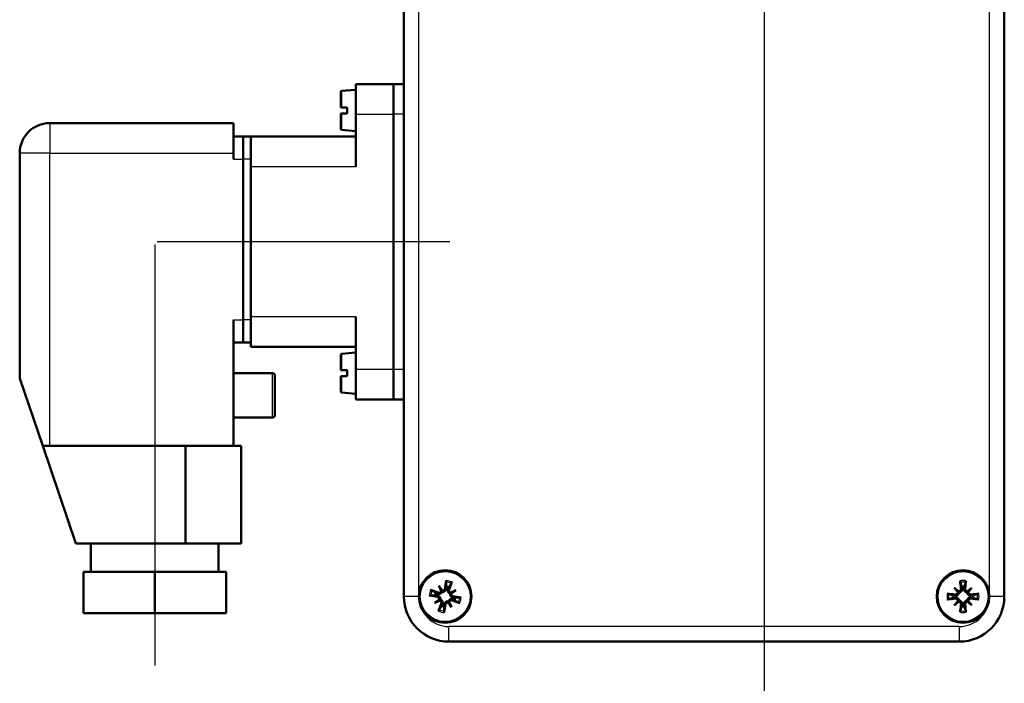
# Model space of a CAD drawing. Header units: millimetres. Extents: x 130 to 860, y 241 to 1215.
# Tile 7 of 10: x 675 to 806, y 568 to 657. Entities that reach past the tile are written whole.
import ezdxf

# ---------------------------------------------------------------- set-up
doc = ezdxf.new("R2010")
doc.units = ezdxf.units.MM
doc.header["$LTSCALE"] = 5
for name, color, linetype, lineweight in [('Mittellinie(DIN)', 4, 'Continuous', 25), ('Mittelpunktmarkierung(DIN)', 4, 'Continuous', 25), ('Sichtbare Kanten(DIN)', 7, 'Continuous', 50), ('Sichtbare tangentiale Kanten(DIN)', 3, 'Continuous', 25)]:
    doc.layers.add(name, color=color, linetype=linetype, lineweight=lineweight)

msp = doc.modelspace()

# ---------------------------------------------------------------- linework, layer by layer
at = {"layer": 'Mittellinie(DIN)', "linetype": 'Continuous'}
for p, q in [((732.08, 627.14), (693.08, 627.14)), ((692.78, 626.76), (692.78, 570.69))]:
    msp.add_line(p, q, dxfattribs=at)
at = {"layer": 'Mittelpunktmarkierung(DIN)', "linetype": 'Continuous'}
msp.add_line((773.98, 1215.45), (773.98, 559.95), dxfattribs=at)
at = {"layer": 'Sichtbare Kanten(DIN)'}
for p, q in [((725.98, 692.89), (725.98, 579.89)), ((805.98, 579.89), (805.98, 692.89)), ((719.58, 644.14), (719.58, 648.14)), ((724.58, 648.14), (719.58, 648.14)), ((725.98, 648.14), (724.58, 648.14)), ((724.58, 644.14), (724.58, 648.14)), ((724.58, 648.14), (724.58, 644.14)), ((717.58, 645.04), (717.58, 647.12)), ((717.67, 647.22), (719.58, 647.39)), ((717.58, 645.04), (717.67, 645.04)), ((717.67, 644.24), (717.58, 644.24)), ((717.58, 642.16), (717.58, 644.24)), ((717.67, 645.04), (718.43, 645.04)), ((718.43, 644.24), (717.67, 644.24)), ((718.43, 644.24), (718.43, 645.04)), ((703.28, 642.94), (678.78, 642.94)), ((703.28, 642.94), (703.28, 638.94)), ((719.58, 644.14), (719.58, 637.14)), ((724.58, 644.14), (724.58, 610.14)), ((724.58, 644.14), (724.58, 610.14)), ((717.67, 642.06), (719.58, 641.89)), ((703.28, 641.14), (704.58, 641.14)), ((704.58, 641.14), (704.58, 638.14)), ((705.58, 641.14), (704.58, 641.14)), ((704.58, 638.14), (704.58, 641.14)), ((719.58, 641.14), (705.58, 641.14)), ((705.58, 638.14), (705.58, 641.14)), ((674.78, 638.94), (674.78, 608.94)), ((703.28, 638.94), (703.28, 638.14)), ((704.58, 616.74), (704.58, 638.14)), ((704.58, 638.14), (704.58, 616.74)), ((705.58, 638.14), (705.58, 616.74)), ((705.58, 637.14), (705.58, 617.14)), ((703.28, 616.74), (703.28, 599.94)), ((704.58, 616.74), (704.58, 613.74)), ((704.58, 613.74), (704.58, 616.74)), ((705.58, 614.54), (705.58, 616.74)), ((719.58, 617.14), (719.58, 610.14)), ((705.58, 613.14), (705.58, 614.54)), ((703.28, 613.74), (704.58, 613.74)), ((705.58, 613.74), (704.58, 613.74)), ((719.58, 613.14), (705.58, 613.14)), ((717.58, 610.04), (717.58, 612.12)), ((717.67, 612.22), (719.58, 612.39)), ((719.58, 606.14), (719.58, 610.14)), ((724.58, 606.14), (724.58, 610.14)), ((724.58, 610.14), (724.58, 606.14)), ((677.85, 599.94), (674.78, 608.94)), ((703.28, 609.64), (708.48, 609.64)), ((708.78, 609.34), (708.78, 604.04)), ((717.58, 610.04), (717.67, 610.04)), ((717.67, 609.24), (717.58, 609.24)), ((717.58, 607.16), (717.58, 609.24)), ((717.67, 610.04), (718.43, 610.04)), ((718.43, 609.24), (717.67, 609.24)), ((718.43, 609.24), (718.43, 610.04)), ((717.67, 607.06), (719.58, 606.89)), ((719.58, 606.14), (724.58, 606.14)), ((725.98, 606.14), (724.58, 606.14)), ((703.28, 603.74), (708.48, 603.74)), ((677.85, 599.94), (682.28, 586.94)), ((678.78, 599.94), (677.85, 599.94)), ((703.28, 599.94), (678.78, 599.94)), ((696.87, 599.94), (696.87, 586.94)), ((703.28, 599.94), (704.28, 599.94)), ((704.28, 599.94), (704.28, 586.94)), ((682.28, 586.94), (696.87, 586.94)), ((684.28, 586.94), (684.28, 583.19)), ((704.28, 586.94), (696.87, 586.94)), ((701.28, 586.94), (701.28, 583.19)), ((683.28, 583.19), (692.78, 583.19)), ((683.28, 583.19), (683.28, 577.69)), ((692.78, 583.19), (702.28, 583.19)), ((692.78, 583.19), (692.78, 577.69)), ((702.28, 583.19), (702.28, 577.69)), ((730.63, 581.3), (730.99, 580.71)), ((731.63, 581.22), (731.61, 580.95)), ((800.3, 581.22), (800.35, 580.95)), ((800.61, 580.95), (800.66, 581.22)), ((730.15, 580.04), (730.43, 580.02)), ((730.49, 580.27), (730.24, 580.38)), ((730.99, 580.71), (731.09, 580.54)), ((731.86, 580.88), (731.97, 581.13)), ((732.3, 580.38), (732.13, 580.28)), ((732.89, 580.74), (732.3, 580.38)), ((799.43, 580.02), (799.15, 580.07)), ((799.32, 581.05), (799.81, 580.56)), ((799.81, 580.56), (799.94, 580.43)), ((801.15, 580.56), (801.02, 580.43)), ((801.64, 581.05), (801.15, 580.56)), ((801.81, 580.07), (801.54, 580.02)), ((730.08, 579.04), (730.67, 579.4)), ((730.67, 579.4), (730.83, 579.5)), ((731.1, 578.9), (730.99, 578.65)), ((731.33, 578.56), (731.36, 578.83)), ((731.97, 579.07), (731.87, 579.24)), ((732.33, 578.48), (731.97, 579.07)), ((732.47, 579.51), (732.73, 579.4)), ((732.81, 579.74), (732.54, 579.76)), ((799.15, 579.71), (799.43, 579.76)), ((799.32, 578.73), (799.81, 579.22)), ((799.81, 579.22), (799.94, 579.35)), ((800.35, 578.84), (800.3, 578.56)), ((800.66, 578.56), (800.61, 578.84)), ((801.15, 579.22), (801.02, 579.35)), ((801.64, 578.73), (801.15, 579.22)), ((801.54, 579.76), (801.81, 579.71)), ((683.28, 577.69), (692.78, 577.69)), ((692.78, 577.69), (702.28, 577.69)), ((731.98, 573.89), (799.98, 573.89))]:
    msp.add_line(p, q, dxfattribs=at)
at = {"layer": 'Sichtbare Kanten(DIN)', "flags": 128}
for points in [[(731.6, 581.82), (731.6, 581.82), (731.6, 581.83), (731.6, 581.83), (731.6, 581.84), (731.6, 581.85), (731.6, 581.85), (731.6, 581.86), (731.6, 581.87), (731.6, 581.88), (731.6, 581.88), (731.6, 581.89), (731.6, 581.9), (731.6, 581.91), (731.6, 581.92), (731.6, 581.93), (731.6, 581.94), (731.61, 581.95), (731.61, 581.96), (731.61, 581.97), (731.61, 581.98), (731.61, 581.99), (731.61, 582), (731.61, 582.01), (731.62, 582.02)], [(731.6, 581.82), (731.6, 581.79), (731.6, 581.76), (731.6, 581.73), (731.6, 581.7), (731.6, 581.67), (731.61, 581.65), (731.61, 581.62), (731.61, 581.59), (731.61, 581.57), (731.61, 581.54), (731.61, 581.52), (731.61, 581.49), (731.62, 581.47), (731.62, 581.44), (731.62, 581.42), (731.62, 581.4), (731.62, 581.37), (731.62, 581.35), (731.62, 581.33), (731.62, 581.31), (731.62, 581.28), (731.63, 581.26), (731.63, 581.24), (731.63, 581.22)], [(731.97, 581.13), (731.98, 581.15), (731.99, 581.17), (732, 581.19), (732.02, 581.21), (732.03, 581.23), (732.04, 581.25), (732.05, 581.27), (732.06, 581.29), (732.07, 581.31), (732.09, 581.33), (732.1, 581.35), (732.11, 581.37), (732.12, 581.39), (732.14, 581.41), (732.15, 581.43), (732.16, 581.46), (732.18, 581.48), (732.19, 581.5), (732.2, 581.52), (732.22, 581.55), (732.23, 581.57), (732.25, 581.6), (732.26, 581.62), (732.28, 581.65)], [(732.36, 581.83), (732.35, 581.83), (732.35, 581.82), (732.35, 581.81), (732.34, 581.8), (732.34, 581.79), (732.34, 581.78), (732.33, 581.77), (732.33, 581.76), (732.33, 581.75), (732.32, 581.74), (732.32, 581.73), (732.31, 581.73), (732.31, 581.72), (732.31, 581.71), (732.3, 581.7), (732.3, 581.69), (732.3, 581.69), (732.29, 581.68), (732.29, 581.67), (732.29, 581.67), (732.29, 581.66), (732.28, 581.66), (732.28, 581.65), (732.28, 581.65)], [(800.13, 581.79), (800.13, 581.79), (800.13, 581.8), (800.13, 581.8), (800.13, 581.81), (800.12, 581.82), (800.12, 581.82), (800.12, 581.83), (800.12, 581.84), (800.12, 581.85), (800.12, 581.85), (800.11, 581.86), (800.11, 581.87), (800.11, 581.88), (800.11, 581.89), (800.11, 581.9), (800.11, 581.91), (800.11, 581.92), (800.11, 581.93), (800.1, 581.94), (800.1, 581.95), (800.1, 581.96), (800.1, 581.97), (800.1, 581.98), (800.1, 581.99)], [(800.13, 581.79), (800.14, 581.76), (800.15, 581.73), (800.16, 581.7), (800.16, 581.68), (800.17, 581.65), (800.18, 581.62), (800.19, 581.6), (800.2, 581.57), (800.2, 581.55), (800.21, 581.52), (800.22, 581.5), (800.23, 581.48), (800.23, 581.45), (800.24, 581.43), (800.25, 581.41), (800.25, 581.39), (800.26, 581.36), (800.27, 581.34), (800.27, 581.32), (800.28, 581.3), (800.29, 581.28), (800.29, 581.26), (800.3, 581.24), (800.3, 581.22)], [(800.66, 581.22), (800.66, 581.24), (800.67, 581.26), (800.68, 581.28), (800.68, 581.3), (800.69, 581.32), (800.7, 581.34), (800.7, 581.36), (800.71, 581.39), (800.72, 581.41), (800.72, 581.43), (800.73, 581.45), (800.74, 581.48), (800.74, 581.5), (800.75, 581.52), (800.76, 581.55), (800.77, 581.57), (800.77, 581.6), (800.78, 581.62), (800.79, 581.65), (800.8, 581.68), (800.81, 581.7), (800.81, 581.73), (800.82, 581.76), (800.83, 581.79)], [(800.86, 581.99), (800.86, 581.98), (800.86, 581.97), (800.86, 581.96), (800.86, 581.95), (800.86, 581.94), (800.86, 581.93), (800.86, 581.92), (800.85, 581.91), (800.85, 581.9), (800.85, 581.89), (800.85, 581.88), (800.85, 581.87), (800.85, 581.86), (800.85, 581.85), (800.84, 581.85), (800.84, 581.84), (800.84, 581.83), (800.84, 581.82), (800.84, 581.82), (800.84, 581.81), (800.84, 581.8), (800.83, 581.8), (800.83, 581.79), (800.83, 581.79)], [(729.56, 580.01), (729.55, 580.01), (729.54, 580.01), (729.54, 580.01), (729.53, 580.01), (729.53, 580.01), (729.52, 580.01), (729.51, 580.01), (729.5, 580.01), (729.5, 580.01), (729.49, 580.01), (729.48, 580.01), (729.47, 580.01), (729.46, 580.01), (729.45, 580.01), (729.44, 580.01), (729.43, 580.01), (729.42, 580.02), (729.41, 580.02), (729.4, 580.02), (729.39, 580.02), (729.38, 580.02), (729.37, 580.02), (729.36, 580.02), (729.35, 580.02)], [(729.54, 580.77), (729.55, 580.76), (729.55, 580.76), (729.56, 580.76), (729.57, 580.75), (729.58, 580.75), (729.59, 580.75), (729.6, 580.74), (729.61, 580.74), (729.62, 580.73), (729.63, 580.73), (729.64, 580.73), (729.65, 580.72), (729.65, 580.72), (729.66, 580.72), (729.67, 580.71), (729.68, 580.71), (729.69, 580.71), (729.69, 580.7), (729.7, 580.7), (729.7, 580.7), (729.71, 580.69), (729.71, 580.69), (729.72, 580.69), (729.72, 580.69)], [(729.56, 580.01), (729.58, 580.01), (729.61, 580.01), (729.64, 580.01), (729.67, 580.01), (729.7, 580.01), (729.72, 580.02), (729.75, 580.02), (729.78, 580.02), (729.8, 580.02), (729.83, 580.02), (729.85, 580.02), (729.88, 580.02), (729.9, 580.02), (729.93, 580.03), (729.95, 580.03), (729.98, 580.03), (730, 580.03), (730.02, 580.03), (730.04, 580.03), (730.07, 580.03), (730.09, 580.03), (730.11, 580.04), (730.13, 580.04), (730.15, 580.04)], [(730.24, 580.38), (730.22, 580.39), (730.2, 580.4), (730.18, 580.41), (730.16, 580.43), (730.14, 580.44), (730.12, 580.45), (730.1, 580.46), (730.09, 580.47), (730.06, 580.48), (730.04, 580.5), (730.02, 580.51), (730, 580.52), (729.98, 580.53), (729.96, 580.55), (729.94, 580.56), (729.92, 580.57), (729.89, 580.59), (729.87, 580.6), (729.85, 580.61), (729.82, 580.63), (729.8, 580.64), (729.77, 580.66), (729.75, 580.67), (729.72, 580.69)], [(730.43, 580.02), (730.45, 580.01), (730.48, 580.01), (730.51, 580), (730.54, 579.99), (730.57, 579.98), (730.59, 579.97), (730.62, 579.96), (730.64, 579.94), (730.67, 579.92), (730.69, 579.9), (730.71, 579.88), (730.73, 579.86), (730.75, 579.83), (730.77, 579.81), (730.79, 579.78), (730.8, 579.75), (730.81, 579.72), (730.82, 579.69), (730.83, 579.66), (730.84, 579.63), (730.84, 579.59), (730.84, 579.56), (730.84, 579.53), (730.83, 579.5)], [(731.09, 580.54), (731.08, 580.51), (731.07, 580.48), (731.05, 580.45), (731.03, 580.42), (731.01, 580.4), (730.99, 580.37), (730.97, 580.35), (730.95, 580.33), (730.92, 580.31), (730.89, 580.29), (730.86, 580.28), (730.83, 580.27), (730.81, 580.26), (730.78, 580.25), (730.75, 580.24), (730.72, 580.24), (730.69, 580.23), (730.66, 580.23), (730.63, 580.24), (730.6, 580.24), (730.57, 580.25), (730.54, 580.25), (730.51, 580.26), (730.49, 580.27)], [(730.94, 580.63), (730.94, 580.61), (730.93, 580.59), (730.92, 580.57), (730.91, 580.55), (730.9, 580.53), (730.89, 580.51), (730.87, 580.49), (730.86, 580.48), (730.84, 580.46), (730.83, 580.45), (730.81, 580.44), (730.79, 580.43), (730.77, 580.42), (730.75, 580.41), (730.73, 580.4), (730.71, 580.4), (730.69, 580.39), (730.67, 580.39), (730.64, 580.39), (730.62, 580.39), (730.6, 580.39), (730.58, 580.4), (730.56, 580.4), (730.54, 580.41)], [(731.46, 580.96), (731.46, 580.94), (731.45, 580.92), (731.45, 580.9), (731.44, 580.88), (731.43, 580.86), (731.42, 580.84), (731.4, 580.83), (731.39, 580.81), (731.38, 580.79), (731.36, 580.78), (731.35, 580.76), (731.33, 580.75), (731.31, 580.74), (731.29, 580.73), (731.27, 580.72), (731.25, 580.71), (731.23, 580.71), (731.21, 580.7), (731.19, 580.7), (731.16, 580.7), (731.14, 580.7), (731.12, 580.7), (731.1, 580.7), (731.08, 580.71)], [(731.61, 580.95), (731.6, 580.92), (731.6, 580.89), (731.59, 580.86), (731.58, 580.83), (731.57, 580.81), (731.56, 580.78), (731.55, 580.75), (731.53, 580.73), (731.51, 580.7), (731.49, 580.68), (731.47, 580.66), (731.45, 580.64), (731.43, 580.62), (731.4, 580.6), (731.37, 580.58), (731.34, 580.57), (731.31, 580.56), (731.28, 580.55), (731.25, 580.54), (731.22, 580.54), (731.19, 580.53), (731.15, 580.53), (731.12, 580.54), (731.09, 580.54)], [(732.13, 580.28), (732.1, 580.29), (732.07, 580.31), (732.04, 580.32), (732.02, 580.34), (731.99, 580.36), (731.97, 580.38), (731.94, 580.4), (731.92, 580.43), (731.9, 580.45), (731.88, 580.48), (731.87, 580.51), (731.86, 580.54), (731.85, 580.57), (731.84, 580.59), (731.83, 580.62), (731.83, 580.65), (731.83, 580.68), (731.83, 580.71), (731.83, 580.74), (731.83, 580.77), (731.84, 580.8), (731.84, 580.83), (731.85, 580.86), (731.86, 580.88)], [(732.22, 580.43), (732.2, 580.43), (732.18, 580.44), (732.16, 580.45), (732.14, 580.46), (732.12, 580.47), (732.1, 580.48), (732.08, 580.5), (732.07, 580.51), (732.05, 580.53), (732.04, 580.54), (732.03, 580.56), (732.02, 580.58), (732.01, 580.6), (732, 580.62), (731.99, 580.64), (731.99, 580.66), (731.98, 580.68), (731.98, 580.7), (731.98, 580.73), (731.98, 580.75), (731.99, 580.77), (731.99, 580.79), (731.99, 580.81), (732, 580.83)], [(732.54, 579.76), (732.51, 579.77), (732.48, 579.77), (732.45, 579.78), (732.42, 579.79), (732.4, 579.8), (732.37, 579.81), (732.34, 579.82), (732.32, 579.84), (732.29, 579.86), (732.27, 579.88), (732.25, 579.9), (732.23, 579.92), (732.21, 579.95), (732.19, 579.97), (732.17, 580), (732.16, 580.03), (732.15, 580.06), (732.14, 580.09), (732.13, 580.12), (732.13, 580.15), (732.12, 580.19), (732.12, 580.22), (732.13, 580.25), (732.13, 580.28)], [(732.55, 579.91), (732.53, 579.91), (732.51, 579.92), (732.49, 579.93), (732.47, 579.93), (732.45, 579.94), (732.43, 579.95), (732.42, 579.97), (732.4, 579.98), (732.38, 579.99), (732.37, 580.01), (732.35, 580.03), (732.34, 580.04), (732.33, 580.06), (732.32, 580.08), (732.31, 580.1), (732.3, 580.12), (732.3, 580.14), (732.29, 580.16), (732.29, 580.19), (732.29, 580.21), (732.29, 580.23), (732.29, 580.25), (732.3, 580.27), (732.3, 580.29)], [(798.38, 580.27), (798.39, 580.27), (798.4, 580.27), (798.41, 580.27), (798.42, 580.27), (798.43, 580.27), (798.44, 580.27), (798.45, 580.26), (798.46, 580.26), (798.47, 580.26), (798.48, 580.26), (798.49, 580.26), (798.5, 580.26), (798.51, 580.26), (798.52, 580.25), (798.53, 580.25), (798.53, 580.25), (798.54, 580.25), (798.55, 580.25), (798.56, 580.25), (798.56, 580.25), (798.57, 580.24), (798.57, 580.24), (798.58, 580.24), (798.58, 580.24)], [(799.15, 580.07), (799.13, 580.07), (799.11, 580.08), (799.09, 580.09), (799.07, 580.09), (799.05, 580.1), (799.03, 580.11), (799.01, 580.11), (798.99, 580.12), (798.96, 580.13), (798.94, 580.13), (798.92, 580.14), (798.89, 580.15), (798.87, 580.15), (798.85, 580.16), (798.82, 580.17), (798.8, 580.18), (798.77, 580.18), (798.75, 580.19), (798.72, 580.2), (798.69, 580.21), (798.67, 580.22), (798.64, 580.22), (798.61, 580.23), (798.58, 580.24)], [(799.94, 580.43), (799.94, 580.4), (799.94, 580.36), (799.93, 580.33), (799.92, 580.3), (799.91, 580.27), (799.89, 580.24), (799.87, 580.22), (799.86, 580.19), (799.84, 580.16), (799.81, 580.14), (799.79, 580.12), (799.76, 580.1), (799.74, 580.08), (799.71, 580.07), (799.69, 580.05), (799.66, 580.04), (799.63, 580.03), (799.6, 580.03), (799.57, 580.02), (799.54, 580.02), (799.51, 580.02), (799.48, 580.02), (799.45, 580.02), (799.43, 580.02)], [(799.78, 580.48), (799.78, 580.45), (799.78, 580.43), (799.78, 580.41), (799.77, 580.39), (799.77, 580.37), (799.76, 580.35), (799.75, 580.33), (799.74, 580.31), (799.72, 580.29), (799.71, 580.28), (799.7, 580.26), (799.68, 580.25), (799.67, 580.23), (799.65, 580.22), (799.63, 580.21), (799.61, 580.2), (799.59, 580.19), (799.57, 580.18), (799.55, 580.18), (799.53, 580.17), (799.51, 580.17), (799.49, 580.17), (799.46, 580.17), (799.44, 580.17)], [(800.2, 580.93), (800.2, 580.91), (800.2, 580.89), (800.2, 580.86), (800.2, 580.84), (800.2, 580.82), (800.19, 580.8), (800.18, 580.78), (800.17, 580.76), (800.16, 580.74), (800.15, 580.72), (800.14, 580.71), (800.13, 580.69), (800.11, 580.67), (800.09, 580.66), (800.08, 580.65), (800.06, 580.63), (800.04, 580.62), (800.02, 580.61), (800, 580.61), (799.98, 580.6), (799.96, 580.59), (799.94, 580.59), (799.92, 580.59), (799.9, 580.59)], [(800.35, 580.95), (800.35, 580.92), (800.36, 580.89), (800.36, 580.86), (800.35, 580.83), (800.35, 580.8), (800.34, 580.77), (800.34, 580.74), (800.33, 580.71), (800.32, 580.69), (800.3, 580.66), (800.29, 580.63), (800.27, 580.61), (800.25, 580.58), (800.23, 580.56), (800.21, 580.54), (800.18, 580.52), (800.16, 580.5), (800.13, 580.48), (800.1, 580.47), (800.07, 580.45), (800.04, 580.44), (800.01, 580.44), (799.98, 580.43), (799.94, 580.43)], [(801.02, 580.43), (800.99, 580.43), (800.95, 580.44), (800.92, 580.44), (800.89, 580.45), (800.86, 580.47), (800.83, 580.48), (800.81, 580.5), (800.78, 580.52), (800.75, 580.54), (800.73, 580.56), (800.71, 580.58), (800.69, 580.61), (800.67, 580.63), (800.66, 580.66), (800.65, 580.69), (800.63, 580.71), (800.62, 580.74), (800.62, 580.77), (800.61, 580.8), (800.61, 580.83), (800.61, 580.86), (800.61, 580.89), (800.61, 580.92), (800.61, 580.95)], [(801.07, 580.59), (801.05, 580.59), (801.02, 580.59), (801, 580.59), (800.98, 580.6), (800.96, 580.61), (800.94, 580.61), (800.92, 580.62), (800.9, 580.63), (800.88, 580.65), (800.87, 580.66), (800.85, 580.67), (800.84, 580.69), (800.82, 580.71), (800.81, 580.72), (800.8, 580.74), (800.79, 580.76), (800.78, 580.78), (800.77, 580.8), (800.77, 580.82), (800.76, 580.84), (800.76, 580.86), (800.76, 580.89), (800.76, 580.91), (800.76, 580.93)], [(801.54, 580.02), (801.51, 580.02), (801.48, 580.02), (801.45, 580.02), (801.42, 580.02), (801.39, 580.02), (801.36, 580.03), (801.33, 580.03), (801.3, 580.04), (801.28, 580.05), (801.25, 580.07), (801.22, 580.08), (801.2, 580.1), (801.17, 580.12), (801.15, 580.14), (801.13, 580.16), (801.11, 580.19), (801.09, 580.22), (801.07, 580.24), (801.06, 580.27), (801.04, 580.3), (801.03, 580.33), (801.03, 580.36), (801.02, 580.4), (801.02, 580.43)], [(801.52, 580.17), (801.5, 580.17), (801.48, 580.17), (801.46, 580.17), (801.43, 580.17), (801.41, 580.18), (801.39, 580.18), (801.37, 580.19), (801.35, 580.2), (801.33, 580.21), (801.31, 580.22), (801.3, 580.23), (801.28, 580.25), (801.27, 580.26), (801.25, 580.28), (801.24, 580.29), (801.23, 580.31), (801.21, 580.33), (801.2, 580.35), (801.2, 580.37), (801.19, 580.39), (801.19, 580.41), (801.18, 580.43), (801.18, 580.45), (801.18, 580.48)], [(802.38, 580.24), (802.35, 580.23), (802.32, 580.22), (802.3, 580.22), (802.27, 580.21), (802.24, 580.2), (802.22, 580.19), (802.19, 580.18), (802.16, 580.18), (802.14, 580.17), (802.12, 580.16), (802.09, 580.15), (802.07, 580.15), (802.04, 580.14), (802.02, 580.13), (802, 580.13), (801.98, 580.12), (801.95, 580.11), (801.93, 580.11), (801.91, 580.1), (801.89, 580.09), (801.87, 580.09), (801.85, 580.08), (801.83, 580.07), (801.81, 580.07)], [(802.38, 580.24), (802.38, 580.24), (802.39, 580.24), (802.39, 580.24), (802.4, 580.25), (802.41, 580.25), (802.41, 580.25), (802.42, 580.25), (802.43, 580.25), (802.44, 580.25), (802.45, 580.25), (802.45, 580.26), (802.46, 580.26), (802.47, 580.26), (802.48, 580.26), (802.49, 580.26), (802.5, 580.26), (802.51, 580.26), (802.52, 580.27), (802.53, 580.27), (802.54, 580.27), (802.55, 580.27), (802.56, 580.27), (802.57, 580.27), (802.58, 580.27)], [(730.41, 579.87), (730.43, 579.87), (730.45, 579.86), (730.47, 579.85), (730.49, 579.85), (730.51, 579.84), (730.53, 579.83), (730.55, 579.81), (730.56, 579.8), (730.58, 579.79), (730.59, 579.77), (730.61, 579.75), (730.62, 579.74), (730.63, 579.72), (730.64, 579.7), (730.65, 579.68), (730.66, 579.66), (730.66, 579.64), (730.67, 579.62), (730.67, 579.6), (730.67, 579.57), (730.67, 579.55), (730.67, 579.53), (730.67, 579.51), (730.66, 579.49)], [(730.99, 578.65), (730.98, 578.63), (730.97, 578.61), (730.96, 578.59), (730.95, 578.57), (730.93, 578.55), (730.92, 578.53), (730.91, 578.51), (730.9, 578.49), (730.89, 578.47), (730.88, 578.45), (730.86, 578.43), (730.85, 578.41), (730.84, 578.39), (730.83, 578.37), (730.81, 578.35), (730.8, 578.32), (730.79, 578.3), (730.77, 578.28), (730.76, 578.26), (730.74, 578.23), (730.73, 578.21), (730.71, 578.18), (730.7, 578.16), (730.68, 578.13)], [(730.74, 579.35), (730.76, 579.35), (730.78, 579.34), (730.8, 579.33), (730.82, 579.32), (730.84, 579.31), (730.86, 579.3), (730.88, 579.28), (730.89, 579.27), (730.91, 579.25), (730.92, 579.24), (730.93, 579.22), (730.94, 579.2), (730.95, 579.18), (730.96, 579.16), (730.97, 579.14), (730.97, 579.12), (730.98, 579.1), (730.98, 579.08), (730.98, 579.05), (730.98, 579.03), (730.98, 579.01), (730.97, 578.99), (730.97, 578.97), (730.96, 578.95)], [(730.83, 579.5), (730.86, 579.49), (730.89, 579.48), (730.92, 579.46), (730.95, 579.44), (730.97, 579.42), (731, 579.4), (731.02, 579.38), (731.04, 579.36), (731.06, 579.33), (731.08, 579.3), (731.09, 579.27), (731.11, 579.24), (731.12, 579.21), (731.12, 579.19), (731.13, 579.16), (731.13, 579.13), (731.14, 579.1), (731.14, 579.07), (731.14, 579.04), (731.13, 579.01), (731.13, 578.98), (731.12, 578.95), (731.11, 578.92), (731.1, 578.9)], [(731.36, 578.83), (731.36, 578.86), (731.36, 578.89), (731.37, 578.92), (731.38, 578.95), (731.39, 578.97), (731.4, 579), (731.42, 579.03), (731.43, 579.05), (731.45, 579.08), (731.47, 579.1), (731.49, 579.12), (731.51, 579.14), (731.54, 579.16), (731.56, 579.18), (731.59, 579.2), (731.62, 579.21), (731.65, 579.22), (731.68, 579.23), (731.71, 579.24), (731.74, 579.24), (731.78, 579.25), (731.81, 579.25), (731.84, 579.24), (731.87, 579.24)], [(731.5, 578.82), (731.5, 578.84), (731.51, 578.86), (731.52, 578.88), (731.52, 578.9), (731.53, 578.92), (731.54, 578.94), (731.56, 578.95), (731.57, 578.97), (731.59, 578.99), (731.6, 579), (731.62, 579.02), (731.63, 579.03), (731.65, 579.04), (731.67, 579.05), (731.69, 579.06), (731.71, 579.07), (731.73, 579.07), (731.75, 579.08), (731.78, 579.08), (731.8, 579.08), (731.82, 579.08), (731.84, 579.08), (731.86, 579.08), (731.88, 579.07)], [(731.87, 579.24), (731.88, 579.27), (731.9, 579.3), (731.91, 579.33), (731.93, 579.36), (731.95, 579.38), (731.97, 579.41), (731.99, 579.43), (732.02, 579.45), (732.04, 579.47), (732.07, 579.49), (732.1, 579.5), (732.13, 579.51), (732.16, 579.52), (732.19, 579.53), (732.21, 579.54), (732.24, 579.54), (732.27, 579.55), (732.3, 579.55), (732.33, 579.54), (732.36, 579.54), (732.39, 579.53), (732.42, 579.53), (732.45, 579.52), (732.47, 579.51)], [(732.02, 579.15), (732.02, 579.17), (732.03, 579.19), (732.04, 579.21), (732.05, 579.23), (732.06, 579.25), (732.07, 579.27), (732.09, 579.29), (732.1, 579.3), (732.12, 579.32), (732.14, 579.33), (732.15, 579.34), (732.17, 579.35), (732.19, 579.36), (732.21, 579.37), (732.23, 579.38), (732.25, 579.38), (732.27, 579.39), (732.3, 579.39), (732.32, 579.39), (732.34, 579.39), (732.36, 579.39), (732.38, 579.38), (732.4, 579.38), (732.42, 579.37)], [(732.73, 579.4), (732.74, 579.39), (732.76, 579.38), (732.78, 579.37), (732.8, 579.36), (732.82, 579.34), (732.84, 579.33), (732.86, 579.32), (732.88, 579.31), (732.9, 579.3), (732.92, 579.28), (732.94, 579.27), (732.96, 579.26), (732.98, 579.25), (733, 579.23), (733.02, 579.22), (733.05, 579.21), (733.07, 579.19), (733.09, 579.18), (733.12, 579.17), (733.14, 579.15), (733.16, 579.14), (733.19, 579.12), (733.21, 579.11), (733.24, 579.09)], [(733.41, 579.77), (733.38, 579.77), (733.35, 579.77), (733.32, 579.77), (733.29, 579.77), (733.26, 579.77), (733.24, 579.77), (733.21, 579.76), (733.18, 579.76), (733.16, 579.76), (733.13, 579.76), (733.11, 579.76), (733.08, 579.76), (733.06, 579.76), (733.03, 579.75), (733.01, 579.75), (732.99, 579.75), (732.96, 579.75), (732.94, 579.75), (732.92, 579.75), (732.9, 579.75), (732.87, 579.75), (732.85, 579.75), (732.83, 579.74), (732.81, 579.74)], [(733.43, 579.01), (733.42, 579.02), (733.41, 579.02), (733.4, 579.02), (733.39, 579.03), (733.38, 579.03), (733.37, 579.03), (733.36, 579.04), (733.35, 579.04), (733.34, 579.05), (733.33, 579.05), (733.32, 579.05), (733.32, 579.06), (733.31, 579.06), (733.3, 579.06), (733.29, 579.07), (733.28, 579.07), (733.28, 579.07), (733.27, 579.08), (733.26, 579.08), (733.26, 579.08), (733.25, 579.09), (733.25, 579.09), (733.24, 579.09), (733.24, 579.09)], [(733.41, 579.77), (733.41, 579.77), (733.42, 579.77), (733.42, 579.77), (733.43, 579.77), (733.44, 579.77), (733.44, 579.77), (733.45, 579.77), (733.46, 579.77), (733.47, 579.77), (733.48, 579.77), (733.48, 579.77), (733.49, 579.77), (733.5, 579.77), (733.51, 579.77), (733.52, 579.77), (733.53, 579.77), (733.54, 579.77), (733.55, 579.76), (733.56, 579.76), (733.57, 579.76), (733.58, 579.76), (733.59, 579.76), (733.6, 579.76), (733.61, 579.76)], [(798.58, 579.54), (798.58, 579.54), (798.57, 579.54), (798.57, 579.54), (798.56, 579.53), (798.56, 579.53), (798.55, 579.53), (798.54, 579.53), (798.53, 579.53), (798.53, 579.53), (798.52, 579.53), (798.51, 579.52), (798.5, 579.52), (798.49, 579.52), (798.48, 579.52), (798.47, 579.52), (798.46, 579.52), (798.45, 579.52), (798.44, 579.51), (798.43, 579.51), (798.42, 579.51), (798.41, 579.51), (798.4, 579.51), (798.39, 579.51), (798.38, 579.51)], [(798.58, 579.54), (798.61, 579.55), (798.64, 579.56), (798.67, 579.57), (798.69, 579.57), (798.72, 579.58), (798.75, 579.59), (798.77, 579.6), (798.8, 579.6), (798.82, 579.61), (798.85, 579.62), (798.87, 579.63), (798.89, 579.63), (798.92, 579.64), (798.94, 579.65), (798.96, 579.66), (798.99, 579.66), (799.01, 579.67), (799.03, 579.68), (799.05, 579.68), (799.07, 579.69), (799.09, 579.69), (799.11, 579.7), (799.13, 579.71), (799.15, 579.71)], [(799.43, 579.76), (799.45, 579.76), (799.48, 579.76), (799.51, 579.76), (799.54, 579.76), (799.57, 579.76), (799.6, 579.75), (799.63, 579.75), (799.66, 579.74), (799.69, 579.73), (799.71, 579.71), (799.74, 579.7), (799.76, 579.68), (799.79, 579.66), (799.81, 579.64), (799.84, 579.62), (799.86, 579.59), (799.87, 579.56), (799.89, 579.54), (799.91, 579.51), (799.92, 579.48), (799.93, 579.45), (799.94, 579.42), (799.94, 579.39), (799.94, 579.35)], [(799.44, 579.61), (799.46, 579.61), (799.49, 579.61), (799.51, 579.61), (799.53, 579.61), (799.55, 579.6), (799.57, 579.6), (799.59, 579.59), (799.61, 579.58), (799.63, 579.57), (799.65, 579.56), (799.67, 579.55), (799.68, 579.53), (799.7, 579.52), (799.71, 579.5), (799.72, 579.49), (799.74, 579.47), (799.75, 579.45), (799.76, 579.43), (799.77, 579.41), (799.77, 579.39), (799.78, 579.37), (799.78, 579.35), (799.78, 579.33), (799.78, 579.3)], [(799.9, 579.19), (799.92, 579.19), (799.94, 579.19), (799.96, 579.19), (799.98, 579.18), (800, 579.17), (800.02, 579.17), (800.04, 579.16), (800.06, 579.15), (800.08, 579.13), (800.1, 579.12), (800.11, 579.11), (800.13, 579.09), (800.14, 579.07), (800.15, 579.06), (800.16, 579.04), (800.17, 579.02), (800.18, 579), (800.19, 578.98), (800.2, 578.96), (800.2, 578.94), (800.2, 578.92), (800.2, 578.89), (800.2, 578.87), (800.2, 578.85)], [(799.94, 579.35), (799.98, 579.35), (800.01, 579.35), (800.04, 579.34), (800.07, 579.33), (800.1, 579.31), (800.13, 579.3), (800.16, 579.28), (800.18, 579.27), (800.21, 579.24), (800.23, 579.22), (800.25, 579.2), (800.27, 579.17), (800.29, 579.15), (800.3, 579.12), (800.32, 579.09), (800.33, 579.07), (800.34, 579.04), (800.34, 579.01), (800.35, 578.98), (800.35, 578.95), (800.36, 578.92), (800.36, 578.89), (800.35, 578.86), (800.35, 578.84)], [(800.61, 578.84), (800.61, 578.86), (800.61, 578.89), (800.61, 578.92), (800.61, 578.95), (800.61, 578.98), (800.62, 579.01), (800.62, 579.04), (800.63, 579.07), (800.65, 579.09), (800.66, 579.12), (800.67, 579.15), (800.69, 579.17), (800.71, 579.2), (800.73, 579.22), (800.75, 579.24), (800.78, 579.27), (800.81, 579.28), (800.83, 579.3), (800.86, 579.31), (800.89, 579.33), (800.92, 579.34), (800.95, 579.35), (800.99, 579.35), (801.02, 579.35)], [(800.76, 578.85), (800.76, 578.87), (800.76, 578.89), (800.76, 578.92), (800.76, 578.94), (800.77, 578.96), (800.77, 578.98), (800.78, 579), (800.79, 579.02), (800.8, 579.04), (800.81, 579.06), (800.82, 579.07), (800.84, 579.09), (800.85, 579.11), (800.87, 579.12), (800.88, 579.13), (800.9, 579.15), (800.92, 579.16), (800.94, 579.17), (800.96, 579.17), (800.98, 579.18), (801, 579.19), (801.02, 579.19), (801.05, 579.19), (801.07, 579.19)], [(801.02, 579.35), (801.02, 579.39), (801.03, 579.42), (801.03, 579.45), (801.04, 579.48), (801.06, 579.51), (801.07, 579.54), (801.09, 579.56), (801.11, 579.59), (801.13, 579.62), (801.15, 579.64), (801.17, 579.66), (801.2, 579.68), (801.22, 579.7), (801.25, 579.71), (801.28, 579.73), (801.3, 579.74), (801.33, 579.75), (801.36, 579.75), (801.39, 579.76), (801.42, 579.76), (801.45, 579.76), (801.48, 579.76), (801.51, 579.76), (801.54, 579.76)], [(801.18, 579.3), (801.18, 579.33), (801.18, 579.35), (801.19, 579.37), (801.19, 579.39), (801.2, 579.41), (801.21, 579.43), (801.21, 579.45), (801.23, 579.47), (801.24, 579.49), (801.25, 579.5), (801.27, 579.52), (801.28, 579.53), (801.3, 579.55), (801.31, 579.56), (801.33, 579.57), (801.35, 579.58), (801.37, 579.59), (801.39, 579.6), (801.41, 579.61), (801.43, 579.61), (801.46, 579.61), (801.48, 579.61), (801.5, 579.61), (801.52, 579.61)], [(801.81, 579.71), (801.83, 579.71), (801.85, 579.7), (801.87, 579.69), (801.89, 579.69), (801.91, 579.68), (801.93, 579.68), (801.95, 579.67), (801.98, 579.66), (802, 579.66), (802.02, 579.65), (802.04, 579.64), (802.07, 579.63), (802.09, 579.63), (802.12, 579.62), (802.14, 579.61), (802.16, 579.6), (802.19, 579.6), (802.22, 579.59), (802.24, 579.58), (802.27, 579.57), (802.3, 579.57), (802.32, 579.56), (802.35, 579.55), (802.38, 579.54)], [(802.58, 579.51), (802.57, 579.51), (802.56, 579.51), (802.55, 579.51), (802.54, 579.51), (802.53, 579.51), (802.52, 579.51), (802.51, 579.52), (802.5, 579.52), (802.49, 579.52), (802.48, 579.52), (802.47, 579.52), (802.46, 579.52), (802.45, 579.52), (802.45, 579.53), (802.44, 579.53), (802.43, 579.53), (802.42, 579.53), (802.41, 579.53), (802.41, 579.53), (802.4, 579.53), (802.39, 579.54), (802.39, 579.54), (802.38, 579.54), (802.38, 579.54)], [(730.61, 577.95), (730.61, 577.95), (730.61, 577.96), (730.62, 577.97), (730.62, 577.98), (730.62, 577.99), (730.63, 578), (730.63, 578.01), (730.63, 578.02), (730.64, 578.03), (730.64, 578.04), (730.64, 578.05), (730.65, 578.06), (730.65, 578.06), (730.65, 578.07), (730.66, 578.08), (730.66, 578.09), (730.66, 578.09), (730.67, 578.1), (730.67, 578.11), (730.67, 578.11), (730.68, 578.12), (730.68, 578.12), (730.68, 578.13), (730.68, 578.13)], [(731.36, 577.96), (731.36, 577.99), (731.36, 578.02), (731.36, 578.05), (731.36, 578.08), (731.36, 578.11), (731.36, 578.13), (731.35, 578.16), (731.35, 578.19), (731.35, 578.21), (731.35, 578.24), (731.35, 578.26), (731.35, 578.29), (731.35, 578.31), (731.35, 578.34), (731.34, 578.36), (731.34, 578.38), (731.34, 578.41), (731.34, 578.43), (731.34, 578.45), (731.34, 578.47), (731.34, 578.5), (731.34, 578.52), (731.34, 578.54), (731.33, 578.56)], [(731.36, 577.96), (731.36, 577.96), (731.36, 577.95), (731.36, 577.95), (731.36, 577.94), (731.36, 577.94), (731.36, 577.93), (731.36, 577.92), (731.36, 577.91), (731.36, 577.9), (731.36, 577.9), (731.36, 577.89), (731.36, 577.88), (731.36, 577.87), (731.36, 577.86), (731.36, 577.85), (731.36, 577.84), (731.36, 577.83), (731.36, 577.82), (731.35, 577.81), (731.35, 577.8), (731.35, 577.79), (731.35, 577.78), (731.35, 577.77), (731.35, 577.76)], [(800.1, 577.79), (800.1, 577.8), (800.1, 577.81), (800.1, 577.82), (800.1, 577.83), (800.1, 577.84), (800.11, 577.85), (800.11, 577.86), (800.11, 577.87), (800.11, 577.88), (800.11, 577.89), (800.11, 577.9), (800.11, 577.91), (800.11, 577.92), (800.12, 577.93), (800.12, 577.93), (800.12, 577.94), (800.12, 577.95), (800.12, 577.96), (800.12, 577.96), (800.13, 577.97), (800.13, 577.98), (800.13, 577.98), (800.13, 577.99), (800.13, 577.99)], [(800.3, 578.56), (800.3, 578.54), (800.29, 578.52), (800.29, 578.5), (800.28, 578.48), (800.27, 578.46), (800.27, 578.44), (800.26, 578.42), (800.25, 578.4), (800.25, 578.37), (800.24, 578.35), (800.23, 578.33), (800.23, 578.3), (800.22, 578.28), (800.21, 578.26), (800.2, 578.23), (800.2, 578.21), (800.19, 578.18), (800.18, 578.16), (800.17, 578.13), (800.16, 578.1), (800.16, 578.08), (800.15, 578.05), (800.14, 578.02), (800.13, 577.99)], [(800.83, 577.99), (800.82, 578.02), (800.81, 578.05), (800.81, 578.08), (800.8, 578.1), (800.79, 578.13), (800.78, 578.16), (800.77, 578.18), (800.77, 578.21), (800.76, 578.23), (800.75, 578.26), (800.74, 578.28), (800.74, 578.3), (800.73, 578.33), (800.72, 578.35), (800.72, 578.37), (800.71, 578.4), (800.7, 578.42), (800.7, 578.44), (800.69, 578.46), (800.68, 578.48), (800.68, 578.5), (800.67, 578.52), (800.66, 578.54), (800.66, 578.56)], [(800.83, 577.99), (800.83, 577.99), (800.83, 577.98), (800.84, 577.98), (800.84, 577.97), (800.84, 577.96), (800.84, 577.96), (800.84, 577.95), (800.84, 577.94), (800.84, 577.93), (800.85, 577.93), (800.85, 577.92), (800.85, 577.91), (800.85, 577.9), (800.85, 577.89), (800.85, 577.88), (800.85, 577.87), (800.86, 577.86), (800.86, 577.85), (800.86, 577.84), (800.86, 577.83), (800.86, 577.82), (800.86, 577.81), (800.86, 577.8), (800.86, 577.79)]]:
    msp.add_lwpolyline(points, dxfattribs=at)
at = {"layer": 'Sichtbare Kanten(DIN)'}
for centre in [(731.48, 579.89), (800.48, 579.89)]:
    msp.add_circle(centre, 3.5, dxfattribs=at)
for centre, radius, start, end in [((717.68, 647.12), 0.1, 95, 180), ((678.78, 638.94), 4, 90, 180), ((717.68, 642.16), 0.1, 180, 265), ((717.68, 612.12), 0.1, 95, 180), ((708.48, 609.34), 0.3, 0, 90), ((717.68, 607.16), 0.1, 180, 265), ((708.48, 604.04), 0.3, 270, 0), ((731.48, 579.89), 1.34, 68.4705, 83.687), ((800.48, 579.89), 1.34, 82.3918, 97.6082), ((731.48, 579.89), 1.34, 158.4705, 173.687), ((800.48, 579.89), 1.34, 172.3918, 187.6082), ((800.48, 579.89), 1.34, 352.3918, 7.6082), ((731.98, 579.89), 6, 180, 270), ((731.48, 579.89), 1.34, 248.4705, 263.687), ((731.48, 579.89), 1.34, 338.4705, 353.687), ((799.98, 579.89), 6, 270, 0), ((800.48, 579.89), 1.34, 262.3918, 277.6082)]:
    msp.add_arc(centre, radius, start, end, dxfattribs=at)
for centre, major_axis, ratio, start_param, end_param in [((732.34, 580.32), (-2.91, 5.73), 0.173648, 1.313224, 1.430376), ((730.7, 579.34), (3.71, -5.25), 0.173648, 1.711217, 1.828368), ((731.88, 579.84), (-0.8, -6.44), 0.087156, 4.378084, 4.547777), ((731.1, 580.03), (2.3, 6.06), 0.087156, 4.877001, 5.046694), ((800.88, 579.94), (0.78, -6.44), 0.087156, 4.378084, 4.547777), ((800.08, 579.94), (0.78, 6.44), 0.087156, 4.877001, 5.046694), ((731.53, 580.29), (6.44, -0.8), 0.087156, 4.378084, 4.547777), ((731.34, 579.51), (-6.06, 2.3), 0.087156, 4.877001, 5.046694), ((730.76, 580.75), (-0.222, -0.112), 0.868224, 2.023807, 2.409971), ((731.06, 580.93), (-0.203, -0.144), 0.868224, 0.731621, 1.117785), ((731.91, 579.03), (5.73, 2.91), 0.173648, 1.313224, 1.430376), ((732.34, 580.61), (-0.112, 0.222), 0.868224, 2.023807, 2.409971), ((732.52, 580.31), (-0.144, 0.203), 0.868224, 0.731621, 1.117785), ((730.93, 580.67), (-5.25, -3.71), 0.173648, 1.711217, 1.828368), ((731.43, 579.49), (-6.44, 0.8), 0.087156, 4.378084, 4.547777), ((800.43, 579.49), (-6.44, 0.78), 0.087156, 4.877001, 5.046694), ((801.21, 580.52), (-4.2, 4.86), 0.173648, 1.313224, 1.430376), ((799.85, 579.16), (4.86, -4.2), 0.173648, 1.711217, 1.828368), ((799.57, 580.55), (-0.188, -0.163), 0.868224, 2.023807, 2.409971), ((799.82, 580.8), (-0.163, -0.188), 0.868224, 0.731621, 1.117785), ((801.11, 579.16), (4.86, 4.2), 0.173648, 1.313224, 1.430376), ((801.14, 580.8), (-0.163, 0.188), 0.868224, 2.023807, 2.409971), ((801.39, 580.55), (-0.188, 0.163), 0.868224, 0.731621, 1.117785), ((799.76, 580.52), (-4.2, -4.86), 0.173648, 1.711217, 1.828368), ((800.53, 579.49), (-6.44, -0.78), 0.087156, 4.378084, 4.547777), ((732.03, 579.11), (5.25, 3.71), 0.173648, 1.711217, 1.828368), ((731.05, 580.75), (-5.73, -2.91), 0.173648, 1.313224, 1.430376), ((731.86, 579.75), (-2.3, -6.06), 0.087156, 4.877001, 5.046694), ((730.44, 579.47), (0.144, -0.203), 0.868224, 0.731621, 1.117785), ((730.62, 579.17), (0.112, -0.222), 0.868224, 2.023807, 2.409971), ((731.08, 579.94), (0.8, 6.44), 0.087156, 4.378084, 4.547777), ((731.9, 578.85), (0.203, 0.144), 0.868224, 0.731621, 1.117785), ((732.26, 580.44), (-3.71, 5.25), 0.173648, 1.711217, 1.828368), ((732.2, 579.03), (0.222, 0.112), 0.868224, 2.023807, 2.409971), ((730.63, 579.46), (2.91, -5.73), 0.173648, 1.313224, 1.430376), ((731.63, 580.27), (6.06, -2.3), 0.087156, 4.877001, 5.046694), ((800.43, 580.29), (6.44, 0.78), 0.087156, 4.378084, 4.547777), ((801.21, 579.26), (4.2, 4.86), 0.173648, 1.711217, 1.828368), ((799.85, 580.62), (-4.86, -4.2), 0.173648, 1.313224, 1.430376), ((799.57, 579.23), (0.188, -0.163), 0.868224, 0.731621, 1.117785), ((799.82, 578.98), (0.163, -0.188), 0.868224, 2.023807, 2.409971), ((800.88, 579.84), (-0.78, -6.44), 0.087156, 4.877001, 5.046694), ((800.08, 579.84), (-0.78, 6.44), 0.087156, 4.378084, 4.547777), ((801.14, 578.98), (0.163, 0.188), 0.868224, 0.731621, 1.117785), ((801.11, 580.62), (-4.86, 4.2), 0.173648, 1.711217, 1.828368), ((801.39, 579.23), (0.188, 0.163), 0.868224, 2.023807, 2.409971), ((799.76, 579.26), (4.2, -4.86), 0.173648, 1.313224, 1.430376), ((800.53, 580.29), (6.44, -0.78), 0.087156, 4.877001, 5.046694)]:
    msp.add_ellipse(centre, major_axis=major_axis, ratio=ratio, start_param=start_param, end_param=end_param, dxfattribs=at)
at = {"layer": 'Sichtbare tangentiale Kanten(DIN)'}
for p, q in [((727.98, 579.89), (727.98, 692.89)), ((803.98, 692.89), (803.98, 579.89)), ((717.67, 647.22), (717.67, 645.04)), ((717.67, 644.24), (717.67, 642.06)), ((678.78, 642.94), (678.78, 638.94)), ((719.58, 644.14), (724.58, 644.14)), ((725.98, 644.14), (724.58, 644.14)), ((678.78, 638.94), (674.78, 638.94)), ((678.78, 599.94), (678.78, 638.94)), ((678.78, 638.94), (703.28, 638.94)), ((703.28, 638.14), (704.58, 638.14)), ((705.58, 638.14), (704.58, 638.14)), ((719.58, 637.14), (705.58, 637.14)), ((703.28, 616.74), (704.58, 616.74)), ((705.58, 616.74), (704.58, 616.74)), ((719.58, 617.14), (705.58, 617.14)), ((717.67, 612.22), (717.67, 610.04)), ((724.58, 610.14), (719.58, 610.14)), ((725.98, 610.14), (724.58, 610.14)), ((708.48, 603.74), (708.48, 609.64)), ((717.67, 609.24), (717.67, 607.06)), ((730.41, 579.87), (730.43, 580.02)), ((730.54, 580.41), (730.49, 580.27)), ((731.46, 580.96), (731.61, 580.95)), ((732, 580.83), (731.86, 580.88)), ((732.55, 579.91), (732.54, 579.76)), ((799.44, 580.17), (799.43, 580.02)), ((800.2, 580.93), (800.35, 580.95)), ((800.76, 580.93), (800.61, 580.95)), ((801.52, 580.17), (801.54, 580.02)), ((727.98, 579.89), (725.98, 579.89)), ((730.96, 578.95), (731.1, 578.9)), ((731.5, 578.82), (731.36, 578.83)), ((732.42, 579.37), (732.47, 579.51)), ((799.44, 579.61), (799.43, 579.76)), ((800.2, 578.85), (800.35, 578.84)), ((800.76, 578.85), (800.61, 578.84)), ((801.52, 579.61), (801.54, 579.76)), ((805.98, 579.89), (803.98, 579.89)), ((799.98, 575.89), (731.98, 575.89)), ((731.98, 573.89), (731.98, 575.89)), ((799.98, 575.89), (799.98, 573.89))]:
    msp.add_line(p, q, dxfattribs=at)
for centre in [(731.48, 579.89), (800.48, 579.89)]:
    msp.add_circle(centre, 3.33, dxfattribs=at)
for centre, radius, start, end in [((731.48, 579.89), 1.93, 65.6137, 86.5437), ((731.48, 579.89), 2.13, 65.7618, 86.3957), ((800.48, 579.89), 2.13, 79.6831, 100.3169), ((800.48, 579.89), 1.93, 79.535, 100.465), ((731.48, 579.89), 2.13, 155.7618, 176.3957), ((731.48, 579.89), 1.93, 155.6137, 176.5437), ((800.48, 579.89), 2.13, 169.6831, 190.3169), ((800.48, 579.89), 1.93, 169.535, 190.465), ((800.48, 579.89), 1.93, 349.535, 10.465), ((800.48, 579.89), 2.13, 349.6831, 10.3169), ((731.98, 579.89), 4, 180, 270), ((731.48, 579.89), 1.93, 335.6137, 356.5437), ((731.48, 579.89), 2.13, 335.7618, 356.3957), ((799.98, 579.89), 4, 270, 0), ((731.48, 579.89), 2.13, 245.7618, 266.3957), ((731.48, 579.89), 1.93, 245.6137, 266.5437), ((800.48, 579.89), 2.13, 259.6831, 280.3169), ((800.48, 579.89), 1.93, 259.535, 280.465)]:
    msp.add_arc(centre, radius, start, end, dxfattribs=at)

doc.saveas('drawing.dxf')
